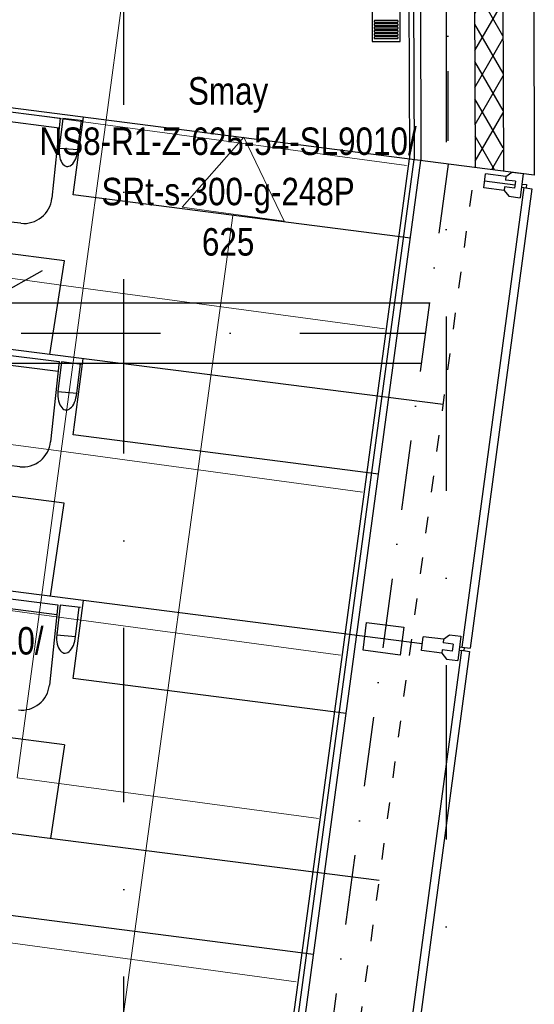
# Model space of a CAD drawing. Header units: millimetres. Extents: x -32221 to 212500, y 31663 to 93766.
# Tile 117 of 256: x 25238 to 27114, y 56415 to 60002. Entities that reach past the tile are written whole.
import ezdxf

# ---------------------------------------------------------------- set-up
doc = ezdxf.new("R2010")
doc.units = ezdxf.units.MM
doc.linetypes.add('DASHDOTX2', pattern=[50.8, 25.4, -12.7, 0, -12.7])
doc.linetypes.add('GCAD_ISO03W100', pattern=[30, 12, -18])
doc.layers.get('0').update_dxf_attribs({"color": 251})
for name, color, linetype in [('FLUID-N-100-INF', 251, 'Continuous'), ('FLUID-W-100-INF', 251, 'Continuous'), ('osie', 251, 'Continuous'), ('Sciany', 251, 'Continuous'), ('Wyposazenie', 251, 'Continuous')]:
    doc.layers.add(name, color=color, linetype=linetype)
doc.layers.add('kasetony', color=251, linetype='Continuous', lineweight=5)
doc.layers.add('Opisy', color=251, linetype='Continuous', lineweight=13)
doc.styles.add('FDBES', font='simplex.shx')
doc.styles.get("Standard").update_dxf_attribs({"font": 'ARIALN.TTF'})
doc.dimstyles.new('FDBES', dxfattribs={"dimscale": 50, "dimtxt": 4, "dimasz": 2.5, "dimexe": 0.8, "dimexo": 2, "dimgap": 1, "dimtad": 1, "dimdsep": 46, "dimtxsty": 'FDBES', "dimcen": 2.5, "dimclrd": 4, "dimclre": 5, "dimadec": 0, "dimazin": 0, "dimtfac": 1, "dimtmove": 0, "dimatfit": 3, "dimfxl": 1, "dimarcsym": 0})

# ---------------------------------------------------------------- blocks, each defined once
blk = doc.blocks.new('*U23')
at = {"color": 0, "insert": (1212.7, 677.9), "char_height": 100, "width": 1600, "attachment_point": 5, "line_spacing_factor": 1.1}
blk.add_mtext('Smay\\PNS8-R1-Z-625-54-SL9010/ SRt-s-300-g-248P\\P625', dxfattribs=at)
blk.add_mtext('Smay\\PNS8-R1-Z-625-54-SL9010/ SRt-s-300-g-248P\\P625', dxfattribs=at)
blk.add_mtext('Smay\\PNS8-R1-Z-625-54-SL9010/ SRt-s-300-g-248P\\P625', dxfattribs=at)
blk.add_mtext('Smay\\PNS8-R1-Z-625-54-SL9010/ SRt-s-300-g-248P\\P625', dxfattribs=at)
blk.add_mtext('Smay\\PNS8-R1-Z-625-54-SL9010/ SRt-s-300-g-248P\\P625', dxfattribs=at)
blk.add_mtext('Smay\\PNS8-R1-Z-625-54-SL9010/ SRt-s-300-g-248P\\P625', dxfattribs=at)
blk.add_mtext('Smay\\PNS8-R1-Z-625-54-SL9010/ SRt-s-300-g-248P\\P625', dxfattribs=at)
blk.add_mtext('Smay\\PNS8-R1-Z-625-54-SL9010/ SRt-s-300-g-248P\\P625', dxfattribs=at)
blk.add_mtext('Smay\\PNS8-R1-Z-625-54-SL9010/ SRt-s-300-g-248P\\P625', dxfattribs=at)
blk.add_mtext('Smay\\PNS8-R1-Z-625-54-SL9010/ SRt-s-300-g-248P\\P625', dxfattribs=at)
blk.add_mtext('Smay\\PNS8-R1-Z-625-54-SL9010/ SRt-s-300-g-248P\\P625', dxfattribs=at)
blk.add_mtext('Smay\\PNS8-R1-Z-625-54-SL9010/ SRt-s-300-g-248P\\P625', dxfattribs=at)
blk.add_mtext('Smay\\PNS8-R1-Z-625-54-SL9010/ SRt-s-300-g-248P\\P625', dxfattribs=at)
blk.add_mtext('Smay\\PNS8-R1-Z-625-54-SL9010/ SRt-s-300-g-248P\\P625', dxfattribs=at)
blk.add_mtext('Smay\\PNS8-R1-Z-625-54-SL9010/ SRt-s-300-g-248P\\P625', dxfattribs=at)
blk.add_mtext('Smay\\PNS8-R1-Z-625-54-SL9010/ SRt-s-300-g-248P\\P625', dxfattribs=at)
blk.add_mtext('Smay\\PNS8-R1-Z-625-54-SL9010/ SRt-s-300-g-248P\\P625', dxfattribs=at)
blk.add_mtext('Smay\\PNS8-R1-Z-625-54-SL9010/ SRt-s-300-g-248P\\P625', dxfattribs=at)
blk.add_mtext('Smay\\PNS8-R1-Z-625-54-SL9010/ SRt-s-300-g-248P\\P625', dxfattribs=at)
blk.add_mtext('Smay\\PNS8-R1-Z-625-54-SL9010/ SRt-s-300-g-248P\\P625', dxfattribs=at)
blk.add_mtext('Smay\\PNS8-R1-Z-625-54-SL9010/ SRt-s-300-g-248P\\P625', dxfattribs=at)
blk.add_mtext('Smay\\PNS8-R1-Z-625-54-SL9010/ SRt-s-300-g-248P\\P625', dxfattribs=at)
blk.add_mtext('Smay\\PNS8-R1-Z-625-54-SL9010/ SRt-s-300-g-248P\\P625', dxfattribs=at)
blk.add_mtext('Smay\\PNS8-R1-Z-625-54-SL9010/ SRt-s-300-g-248P\\P625', dxfattribs=at)
blk.add_mtext('Smay\\PNS8-R1-Z-625-54-SL9010/ SRt-s-300-g-248P\\P625', dxfattribs=at)
blk.add_mtext('Smay\\PNS8-R1-Z-625-54-SL9010/ SRt-s-300-g-248P\\P625', dxfattribs=at)
blk.add_mtext('Smay\\PNS8-R1-Z-625-54-SL9010/ SRt-s-300-g-248P\\P625', dxfattribs=at)
blk.add_mtext('Smay\\PNS8-R1-Z-625-54-SL9010/ SRt-s-300-g-248P\\P625', dxfattribs=at)
blk.add_mtext('Smay\\PNS8-R1-Z-625-54-SL9010/ SRt-s-300-g-248P\\P625', dxfattribs=at)
blk.add_mtext('Smay\\PNS8-R1-Z-625-54-SL9010/ SRt-s-300-g-248P\\P625', dxfattribs=at)
blk.add_mtext('Smay\\PNS8-R1-Z-625-54-SL9010/ SRt-s-300-g-248P\\P625', dxfattribs=at)
at = {"color": 0}
blk.add_leader([(0, 0), (535.9, 299.5)], dimstyle='FDBES', override={"dimscale": 25, "dimclrd": 0, "dimclre": 0}, dxfattribs=at)
blk.add_leader([(0, 0), (535.9, 299.5)], dimstyle='FDBES', override={"dimscale": 25, "dimclrd": 0, "dimclre": 0}, dxfattribs=at)
blk.add_leader([(0, 0), (535.9, 299.5)], dimstyle='FDBES', override={"dimscale": 25, "dimclrd": 0, "dimclre": 0}, dxfattribs=at)
blk.add_leader([(0, 0), (535.9, 299.5)], dimstyle='FDBES', override={"dimscale": 25, "dimclrd": 0, "dimclre": 0}, dxfattribs=at)
blk.add_leader([(0, 0), (535.9, 299.5)], dimstyle='FDBES', override={"dimscale": 25, "dimclrd": 0, "dimclre": 0}, dxfattribs=at)
blk.add_leader([(0, 0), (535.9, 299.5)], dimstyle='FDBES', override={"dimscale": 25, "dimclrd": 0, "dimclre": 0}, dxfattribs=at)
blk.add_leader([(0, 0), (535.9, 299.5)], dimstyle='FDBES', override={"dimscale": 25, "dimclrd": 0, "dimclre": 0}, dxfattribs=at)
blk.add_leader([(0, 0), (535.9, 299.5)], dimstyle='FDBES', override={"dimscale": 25, "dimclrd": 0, "dimclre": 0}, dxfattribs=at)
blk.add_leader([(0, 0), (535.9, 299.5)], dimstyle='FDBES', override={"dimscale": 25, "dimclrd": 0, "dimclre": 0}, dxfattribs=at)
blk.add_leader([(0, 0), (535.9, 299.5)], dimstyle='FDBES', override={"dimscale": 25, "dimclrd": 0, "dimclre": 0}, dxfattribs=at)
blk.add_leader([(0, 0), (535.9, 299.5)], dimstyle='FDBES', override={"dimscale": 25, "dimclrd": 0, "dimclre": 0}, dxfattribs=at)
blk.add_leader([(0, 0), (535.9, 299.5)], dimstyle='FDBES', override={"dimscale": 25, "dimclrd": 0, "dimclre": 0}, dxfattribs=at)
blk.add_leader([(0, 0), (535.9, 299.5)], dimstyle='FDBES', override={"dimscale": 25, "dimclrd": 0, "dimclre": 0}, dxfattribs=at)
blk.add_leader([(0, 0), (535.9, 299.5)], dimstyle='FDBES', override={"dimscale": 25, "dimclrd": 0, "dimclre": 0}, dxfattribs=at)
blk.add_leader([(0, 0), (535.9, 299.5)], dimstyle='FDBES', override={"dimscale": 25, "dimclrd": 0, "dimclre": 0}, dxfattribs=at)
blk.add_leader([(0, 0), (535.9, 299.5)], dimstyle='FDBES', override={"dimscale": 25, "dimclrd": 0, "dimclre": 0}, dxfattribs=at)
blk.add_leader([(0, 0), (535.9, 299.5)], dimstyle='FDBES', override={"dimscale": 25, "dimclrd": 0, "dimclre": 0}, dxfattribs=at)
blk.add_leader([(0, 0), (535.9, 299.5)], dimstyle='FDBES', override={"dimscale": 25, "dimclrd": 0, "dimclre": 0}, dxfattribs=at)
blk.add_leader([(0, 0), (535.9, 299.5)], dimstyle='FDBES', override={"dimscale": 25, "dimclrd": 0, "dimclre": 0}, dxfattribs=at)
blk.add_leader([(0, 0), (535.9, 299.5)], dimstyle='FDBES', override={"dimscale": 25, "dimclrd": 0, "dimclre": 0}, dxfattribs=at)
blk.add_leader([(0, 0), (535.9, 299.5)], dimstyle='FDBES', override={"dimscale": 25, "dimclrd": 0, "dimclre": 0}, dxfattribs=at)
blk.add_leader([(0, 0), (535.9, 299.5)], dimstyle='FDBES', override={"dimscale": 25, "dimclrd": 0, "dimclre": 0}, dxfattribs=at)
blk.add_leader([(0, 0), (535.9, 299.5)], dimstyle='FDBES', override={"dimscale": 25, "dimclrd": 0, "dimclre": 0}, dxfattribs=at)
blk.add_leader([(0, 0), (535.9, 299.5)], dimstyle='FDBES', override={"dimscale": 25, "dimclrd": 0, "dimclre": 0}, dxfattribs=at)
blk.add_leader([(0, 0), (535.9, 299.5)], dimstyle='FDBES', override={"dimscale": 25, "dimclrd": 0, "dimclre": 0}, dxfattribs=at)
blk.add_leader([(0, 0), (535.9, 299.5)], dimstyle='FDBES', override={"dimscale": 25, "dimclrd": 0, "dimclre": 0}, dxfattribs=at)
blk.add_leader([(0, 0), (535.9, 299.5)], dimstyle='FDBES', override={"dimscale": 25, "dimclrd": 0, "dimclre": 0}, dxfattribs=at)
blk.add_leader([(0, 0), (535.9, 299.5)], dimstyle='FDBES', override={"dimscale": 25, "dimclrd": 0, "dimclre": 0}, dxfattribs=at)
blk.add_leader([(0, 0), (535.9, 299.5)], dimstyle='FDBES', override={"dimscale": 25, "dimclrd": 0, "dimclre": 0}, dxfattribs=at)
blk.add_leader([(0, 0), (535.9, 299.5)], dimstyle='FDBES', override={"dimscale": 25, "dimclrd": 0, "dimclre": 0}, dxfattribs=at)
blk.add_leader([(0, 0), (535.9, 299.5)], dimstyle='FDBES', override={"dimscale": 25, "dimclrd": 0, "dimclre": 0}, dxfattribs=at)
blk = doc.blocks.new('*U33')
at = {"color": 0, "insert": (1305.3, 466.7), "char_height": 100, "width": 1600, "attachment_point": 5, "line_spacing_factor": 1.1}
blk.add_mtext('Smay\\PNS8-R1-A-625-54-SL9010/ SRt-300-g-248P\\P625', dxfattribs=at)
blk.add_mtext('Smay\\PNS8-R1-A-625-54-SL9010/ SRt-300-g-248P\\P625', dxfattribs=at)
blk.add_mtext('Smay\\PNS8-R1-A-625-54-SL9010/ SRt-300-g-248P\\P625', dxfattribs=at)
blk.add_mtext('Smay\\PNS8-R1-A-625-54-SL9010/ SRt-300-g-248P\\P625', dxfattribs=at)
blk.add_mtext('Smay\\PNS8-R1-A-625-54-SL9010/ SRt-300-g-248P\\P625', dxfattribs=at)
blk.add_mtext('Smay\\PNS8-R1-A-625-54-SL9010/ SRt-300-g-248P\\P625', dxfattribs=at)
blk.add_mtext('Smay\\PNS8-R1-A-625-54-SL9010/ SRt-300-g-248P\\P625', dxfattribs=at)
blk.add_mtext('Smay\\PNS8-R1-A-625-54-SL9010/ SRt-300-g-248P\\P625', dxfattribs=at)
blk.add_mtext('Smay\\PNS8-R1-A-625-54-SL9010/ SRt-300-g-248P\\P625', dxfattribs=at)
blk.add_mtext('Smay\\PNS8-R1-A-625-54-SL9010/ SRt-300-g-248P\\P625', dxfattribs=at)
blk.add_mtext('Smay\\PNS8-R1-A-625-54-SL9010/ SRt-300-g-248P\\P625', dxfattribs=at)
at = {"color": 0}
blk.add_leader([(0, 0), (581.8, 208)], dimstyle='FDBES', override={"dimscale": 25, "dimclrd": 0, "dimclre": 0}, dxfattribs=at)
blk.add_leader([(0, 0), (581.8, 208)], dimstyle='FDBES', override={"dimscale": 25, "dimclrd": 0, "dimclre": 0}, dxfattribs=at)
blk.add_leader([(0, 0), (581.8, 208)], dimstyle='FDBES', override={"dimscale": 25, "dimclrd": 0, "dimclre": 0}, dxfattribs=at)
blk.add_leader([(0, 0), (581.8, 208)], dimstyle='FDBES', override={"dimscale": 25, "dimclrd": 0, "dimclre": 0}, dxfattribs=at)
blk.add_leader([(0, 0), (581.8, 208)], dimstyle='FDBES', override={"dimscale": 25, "dimclrd": 0, "dimclre": 0}, dxfattribs=at)
blk.add_leader([(0, 0), (581.8, 208)], dimstyle='FDBES', override={"dimscale": 25, "dimclrd": 0, "dimclre": 0}, dxfattribs=at)
blk.add_leader([(0, 0), (581.8, 208)], dimstyle='FDBES', override={"dimscale": 25, "dimclrd": 0, "dimclre": 0}, dxfattribs=at)
blk.add_leader([(0, 0), (581.8, 208)], dimstyle='FDBES', override={"dimscale": 25, "dimclrd": 0, "dimclre": 0}, dxfattribs=at)
blk.add_leader([(0, 0), (581.8, 208)], dimstyle='FDBES', override={"dimscale": 25, "dimclrd": 0, "dimclre": 0}, dxfattribs=at)
blk.add_leader([(0, 0), (581.8, 208)], dimstyle='FDBES', override={"dimscale": 25, "dimclrd": 0, "dimclre": 0}, dxfattribs=at)
blk.add_leader([(0, 0), (581.8, 208)], dimstyle='FDBES', override={"dimscale": 25, "dimclrd": 0, "dimclre": 0}, dxfattribs=at)

msp = doc.modelspace()

# ---------------------------------------------------------------- hatches: boundary and pattern name
at = {"layer": 'Sciany', "transparency": 33554687}
h = msp.add_hatch(dxfattribs=at)
h.set_pattern_fill('DIAMONDS', color=256, scale=21.298246, style=0)
h.set_pattern_definition([(60, (11230.126, 27072.76), (-58.56231, 33.81097), []), (120, (11230.126, 27072.76), (-58.56231, -33.81097), [])])
h.paths.add_polyline_path([(25207.296, 62052.787), (16004.646, 62062.25), (16004.646, 61960.019), (25207.19, 61950.599)])
h.paths.add_polyline_path([(27001.174, 59450.093), (26993.104, 62050.95), (26399.997, 62051.56), (26399.89, 61949.228), (26890.873, 61948.719), (26898.583, 59463.521)])
h.paths.add_polyline_path([(25822.508, 47649.75), (25822.508, 50675.258), (25717.502, 50684.438), (25720.277, 47649.62)])
h.paths.add_polyline_path([(26684.877, 47841.043), (26694.389, 47841.033), (26890.873, 47840.829), (26898.583, 45355.632), (27001.174, 45342.204), (26993.104, 47943.061), (26703.598, 47943.33), (26684.888, 47943.347), (26684.922, 47884.562)])
h.paths.add_polyline_path([(15976.788, 33439.499), (25822.508, 33439.499), (25822.508, 36567.368), (25717.502, 36576.548), (25720.277, 33541.73), (15976.878, 33529.807)])

# ---------------------------------------------------------------- linework, layer by layer
at = {"layer": 'kasetony'}
for p, q in [((25550.243, 59618.617), (25630.684, 60213.201)), ((25550.243, 59618.617), (25630.684, 60213.201)), ((25630.684, 60213.201), (25550.243, 59618.617)), ((24361.076, 59779.499), (25550.243, 59618.617)), ((25550.243, 59618.617), (24361.076, 59779.499)), ((25469.802, 59024.034), (25550.243, 59618.617)), ((25469.802, 59024.034), (25550.243, 59618.617)), ((25550.243, 59618.617), (25469.802, 59024.034)), ((25550.243, 59618.617), (26648.535, 59470.03)), ((26648.535, 59470.03), (25550.243, 59618.617)), ((25469.802, 59024.034), (24280.636, 59184.916)), ((24280.636, 59184.916), (25469.802, 59024.034)), ((25469.802, 59024.034), (24280.636, 59184.916)), ((25389.361, 58429.451), (25469.802, 59024.034)), ((25389.361, 58429.451), (25469.802, 59024.034)), ((25469.802, 59024.034), (25389.361, 58429.451)), ((26568.094, 58875.447), (25469.802, 59024.034)), ((25469.802, 59024.034), (26568.094, 58875.447)), ((26568.094, 58875.447), (25469.802, 59024.034)), ((24200.195, 58590.332), (25389.361, 58429.451)), ((25389.361, 58429.451), (24200.195, 58590.332)), ((25308.921, 57834.867), (25389.361, 58429.451)), ((25308.921, 57834.867), (25389.361, 58429.451)), ((25389.361, 58429.451), (25308.921, 57834.867)), ((25389.361, 58429.451), (26487.653, 58280.864)), ((26487.653, 58280.864), (25389.361, 58429.451)), ((25308.921, 57834.867), (24119.754, 57995.749)), ((24119.754, 57995.749), (25308.921, 57834.867)), ((25308.921, 57834.867), (24119.754, 57995.749)), ((25308.921, 57834.867), (25228.48, 57240.284)), ((26407.212, 57686.28), (25308.921, 57834.867)), ((25308.921, 57834.867), (26407.212, 57686.28)), ((26407.212, 57686.28), (25308.921, 57834.867)), ((26326.772, 57091.697), (25228.48, 57240.284)), ((26326.772, 57091.697), (25228.48, 57240.284)), ((25148.039, 56645.701), (26246.331, 56497.114)), ((26246.331, 56497.114), (25148.039, 56645.701))]:
    msp.add_line(p, q, dxfattribs=at)
at = {"layer": 'Opisy'}
for p, q in [((26054.519, 59574.004), (25830.759, 59318.298)), ((26054.519, 59574.004), (26202.201, 59267.991)), ((25830.759, 59318.298), (26202.201, 59267.991)), ((25066.532, 52373.859), (26014.788, 59288.506))]:
    msp.add_line(p, q, dxfattribs=at)
at = {"layer": 'osie', "linetype": 'DASHDOTX2', "ltscale": 25}
for p, q in [((25617.915, 33019.002), (25617.915, 62730.045)), ((26792.525, 62730.045), (26792.525, 33019.002))]:
    msp.add_line(p, q, dxfattribs=at)
at = {"layer": 'osie'}
for p, q in [((16098.378, 58969.721), (26731.382, 58969.721)), ((26701.675, 58749.721), (16098.203, 58749.721))]:
    msp.add_line(p, q, dxfattribs=at)
at = {"layer": 'osie', "linetype": 'DASHDOTX2', "ltscale": 20}
msp.add_line((16098.29, 58859.721), (26716.528, 58859.721), dxfattribs=at)
at = {"layer": 'Sciany'}
for p, q in [((27105.61, 62169.578), (27114.093, 59435.313)), ((26993.104, 62050.95), (27001.14, 59449.834)), ((26890.873, 61948.719), (26898.52, 59463.027)), ((26694.177, 61744.608), (26700.816, 59488.444)), ((26651.608, 61702.056), (26658.56, 59494.939)), ((26668.593, 61719.077), (26675.609, 59491.685)), ((27114.093, 59435.313), (22860.921, 59982.105)), ((25432.623, 59362.994), (25470.244, 59646.648)), ((25469.448, 50705.542), (26658.56, 59494.939)), ((25486.333, 50703.258), (26675.609, 59491.685)), ((25513.673, 50714.71), (26700.816, 59488.444)), ((26929.582, 59388.868), (26936.039, 59439.574)), ((27010.105, 59430.142), (26936.039, 59439.574)), ((27010.105, 59430.142), (27032.392, 59446.359)), ((27032.392, 59446.359), (27073.643, 59441.105)), ((27073.643, 59441.105), (27062.411, 59352.898)), ((26932.81, 59414.221), (27043.909, 59400.073)), ((27010.105, 59430.142), (27008.49, 59417.466)), ((27045.523, 59412.75), (27008.49, 59417.466)), ((27045.523, 59412.75), (27042.294, 59387.397)), ((27068.78, 59402.918), (27085.682, 59400.765)), ((27085.682, 59400.765), (27084.176, 59388.934)), ((26662.532, 59205.627), (25432.623, 59362.994)), ((27075.725, 59390.01), (26850.062, 57716.112)), ((27105.275, 59386.026), (26879.612, 57712.128)), ((27003.647, 59379.436), (26929.582, 59388.868)), ((27005.262, 59392.113), (27003.647, 59379.436)), ((27003.647, 59379.436), (27021.159, 59358.152)), ((27042.294, 59387.397), (27005.262, 59392.113)), ((27067.274, 59391.086), (27084.176, 59388.934)), ((27075.725, 59390.01), (27105.275, 59386.026)), ((27021.159, 59358.152), (27062.411, 59352.898)), ((26781.78, 58599.383), (22856.463, 59099.259)), ((25432.623, 58488.776), (25469.443, 58766.505)), ((26546.259, 58346.286), (25432.623, 58488.776)), ((26705.641, 57728.492), (22854.389, 58218.936)), ((25432.623, 57601.312), (25470.34, 57885.803)), ((26489.881, 57704.439), (26502.796, 57805.852)), ((26502.796, 57805.852), (26638.013, 57788.632)), ((26638.013, 57788.632), (26625.098, 57687.22)), ((26702.412, 57703.138), (26708.87, 57753.845)), ((26782.935, 57744.413), (26708.87, 57753.845)), ((26782.935, 57744.413), (26805.222, 57760.629)), ((26805.222, 57760.629), (26846.474, 57755.376)), ((26846.474, 57755.376), (26835.241, 57667.169)), ((26705.641, 57728.492), (26705.641, 57728.492)), ((26782.935, 57744.413), (26781.321, 57731.736)), ((26818.354, 57727.02), (26781.321, 57731.736)), ((26818.354, 57727.02), (26815.125, 57701.667)), ((26841.611, 57717.188), (26858.513, 57715.035)), ((26850.062, 57716.112), (26879.612, 57712.128)), ((26858.513, 57715.035), (26857.007, 57703.204)), ((26625.098, 57687.22), (26489.881, 57704.439)), ((26848.556, 57704.28), (26615.608, 55976.322)), ((26878.106, 57700.296), (26645.158, 55972.339)), ((26776.478, 57693.706), (26702.412, 57703.138)), ((26778.092, 57706.383), (26776.478, 57693.706)), ((26776.478, 57693.706), (26793.99, 57672.422)), ((26815.125, 57701.667), (26778.092, 57706.383)), ((26840.104, 57705.356), (26857.007, 57703.204)), ((26848.556, 57704.28), (26878.106, 57700.296)), ((26793.99, 57672.422), (26835.241, 57667.169)), ((26428.225, 57473.925), (25432.623, 57601.312)), ((26548.569, 56865.554), (22860.697, 57335.192)), ((26309.4, 56595.721), (24917.163, 56775.051))]:
    msp.add_line(p, q, dxfattribs=at)
at = {"layer": 'Sciany', "linetype": 'DASHDOTX2', "ltscale": 10}
for p, q in [((26792.525, 61846.663), (26799.629, 59475.128)), ((26799.629, 59475.128), (25615.581, 50706.582))]:
    msp.add_line(p, q, dxfattribs=at)
at = {"layer": 'Sciany', "linetype": 'GCAD_ISO03W100', "ltscale": 5}
msp.add_line((25717.489, 50698.455), (26898.585, 59462.882), dxfattribs=at)
at = {"layer": 'Wyposazenie'}
for p, q in [((24955.255, 59696.846), (25385.94, 59643.128)), ((24952.438, 59662.515), (25382.255, 59607.956)), ((25385.94, 59643.128), (25355.321, 59350.877)), ((25394.936, 59642.006), (25381.873, 59534.085)), ((25394.936, 59642.006), (25381.873, 59534.085)), ((25469.19, 59632.744), (25394.936, 59642.006)), ((25450.436, 59528.124), (25463.572, 59633.445)), ((25381.873, 59534.085), (25450.436, 59528.124)), ((25381.873, 59534.085), (25450.436, 59528.124)), ((25400.931, 59123.562), (22865.323, 59446.463)), ((25242.443, 59259.913), (25019.649, 59284.475)), ((25347.7, 58782.008), (25400.931, 59123.562)), ((24950.776, 58809.995), (25381.461, 58756.277)), ((24947.959, 58775.665), (25377.776, 58721.106)), ((25381.461, 58756.277), (25350.842, 58464.027)), ((25390.457, 58755.155), (25377.394, 58647.235)), ((25390.457, 58755.155), (25377.394, 58647.235)), ((25464.711, 58745.894), (25390.457, 58755.155)), ((25445.957, 58641.273), (25459.094, 58746.594)), ((25377.394, 58647.235), (25445.957, 58641.273)), ((25377.394, 58647.235), (25445.957, 58641.273)), ((25399.914, 58240.546), (22866.698, 58563.143)), ((25237.965, 58373.063), (25015.17, 58397.625)), ((25349.727, 57901.163), (25399.914, 58240.546)), ((24946.301, 57923.872), (25376.986, 57870.155)), ((24943.484, 57889.542), (25373.301, 57834.983)), ((25376.986, 57870.155), (25346.367, 57577.904)), ((25385.982, 57869.032), (25372.919, 57761.112)), ((25385.982, 57869.032), (25372.919, 57761.112)), ((25460.236, 57859.771), (25385.982, 57869.032)), ((25441.482, 57755.151), (25454.618, 57860.472)), ((25372.919, 57761.112), (25441.482, 57755.151)), ((25372.919, 57761.112), (25441.482, 57755.151)), ((25400.797, 57359.994), (22862.247, 57683.269)), ((25400.797, 57359.994), (25349.947, 57018.195))]:
    msp.add_line(p, q, dxfattribs=at)
for points in [[(26624.827, 59922.631), (26624.827, 61437.591), (26522.827, 61437.591), (26522.827, 59922.631)], [(26615.327, 59992.591), (26615.43, 59992.593), (26615.531, 59992.601), (26615.631, 59992.614), (26615.73, 59992.632), (26615.827, 59992.654), (26615.921, 59992.681), (26616.014, 59992.712), (26616.105, 59992.748), (26616.194, 59992.788), (26616.28, 59992.832), (26616.364, 59992.881), (26616.445, 59992.933), (26616.523, 59992.988), (26616.599, 59993.048), (26616.671, 59993.111), (26616.741, 59993.177), (26616.807, 59993.246), (26616.87, 59993.319), (26616.929, 59993.395), (26616.985, 59993.473), (26617.037, 59993.554), (26617.085, 59993.638), (26617.13, 59993.724), (26617.17, 59993.813), (26617.206, 59993.904), (26617.237, 59993.996), (26617.264, 59994.091), (26617.286, 59994.188), (26617.304, 59994.287), (26617.317, 59994.387), (26617.324, 59994.488), (26617.327, 59994.591), (26617.327, 59996.591), (26617.324, 59996.694), (26617.317, 59996.795), (26617.304, 59996.895), (26617.286, 59996.994), (26617.264, 59997.09), (26617.237, 59997.185), (26617.206, 59997.278), (26617.17, 59997.369), (26617.13, 59997.457), (26617.085, 59997.544), (26617.037, 59997.627), (26616.985, 59997.709), (26616.929, 59997.787), (26616.87, 59997.863), (26616.807, 59997.935), (26616.741, 59998.005), (26616.671, 59998.071), (26616.599, 59998.134), (26616.523, 59998.193), (26616.445, 59998.249), (26616.364, 59998.301), (26616.28, 59998.349), (26616.194, 59998.393), (26616.105, 59998.434), (26616.014, 59998.469), (26615.921, 59998.501), (26615.827, 59998.528), (26615.73, 59998.55), (26615.631, 59998.568), (26615.531, 59998.581), (26615.43, 59998.588), (26615.327, 59998.591), (26532.327, 59998.591), (26532.224, 59998.588), (26532.123, 59998.581), (26532.023, 59998.568), (26531.924, 59998.55), (26531.828, 59998.528), (26531.733, 59998.501), (26531.64, 59998.469), (26531.549, 59998.434), (26531.46, 59998.393), (26531.374, 59998.349), (26531.29, 59998.301), (26531.209, 59998.249), (26531.131, 59998.193), (26531.055, 59998.134), (26530.983, 59998.071), (26530.913, 59998.005), (26530.847, 59997.935), (26530.784, 59997.863), (26530.725, 59997.787), (26530.669, 59997.709), (26530.617, 59997.627), (26530.569, 59997.544), (26530.524, 59997.457), (26530.484, 59997.369), (26530.448, 59997.278), (26530.417, 59997.185), (26530.39, 59997.09), (26530.368, 59996.994), (26530.35, 59996.895), (26530.337, 59996.795), (26530.33, 59996.694), (26530.327, 59996.591), (26530.327, 59994.591), (26530.33, 59994.488), (26530.337, 59994.387), (26530.35, 59994.287), (26530.368, 59994.188), (26530.39, 59994.091), (26530.417, 59993.996), (26530.448, 59993.904), (26530.484, 59993.813), (26530.524, 59993.724), (26530.569, 59993.638), (26530.617, 59993.554), (26530.669, 59993.473), (26530.725, 59993.395), (26530.784, 59993.319), (26530.847, 59993.246), (26530.913, 59993.177), (26530.983, 59993.111), (26531.055, 59993.048), (26531.131, 59992.988), (26531.209, 59992.933), (26531.29, 59992.881), (26531.374, 59992.832), (26531.46, 59992.788), (26531.549, 59992.748), (26531.64, 59992.712), (26531.733, 59992.681), (26531.828, 59992.654), (26531.924, 59992.632), (26532.023, 59992.614), (26532.123, 59992.601), (26532.224, 59992.593), (26532.327, 59992.591)], [(26615.327, 59980.591), (26615.43, 59980.593), (26615.531, 59980.601), (26615.631, 59980.614), (26615.73, 59980.632), (26615.827, 59980.654), (26615.921, 59980.681), (26616.014, 59980.712), (26616.105, 59980.748), (26616.194, 59980.788), (26616.28, 59980.832), (26616.364, 59980.881), (26616.445, 59980.933), (26616.523, 59980.988), (26616.599, 59981.048), (26616.671, 59981.111), (26616.741, 59981.177), (26616.807, 59981.246), (26616.87, 59981.319), (26616.929, 59981.395), (26616.985, 59981.473), (26617.037, 59981.554), (26617.085, 59981.638), (26617.13, 59981.724), (26617.17, 59981.813), (26617.206, 59981.904), (26617.237, 59981.996), (26617.264, 59982.091), (26617.286, 59982.188), (26617.304, 59982.287), (26617.317, 59982.387), (26617.324, 59982.488), (26617.327, 59982.591), (26617.327, 59984.591), (26617.324, 59984.694), (26617.317, 59984.795), (26617.304, 59984.895), (26617.286, 59984.994), (26617.264, 59985.09), (26617.237, 59985.185), (26617.206, 59985.278), (26617.17, 59985.369), (26617.13, 59985.457), (26617.085, 59985.544), (26617.037, 59985.627), (26616.985, 59985.709), (26616.929, 59985.787), (26616.87, 59985.863), (26616.807, 59985.935), (26616.741, 59986.005), (26616.671, 59986.071), (26616.599, 59986.134), (26616.523, 59986.193), (26616.445, 59986.249), (26616.364, 59986.301), (26616.28, 59986.349), (26616.194, 59986.393), (26616.105, 59986.434), (26616.014, 59986.469), (26615.921, 59986.501), (26615.827, 59986.528), (26615.73, 59986.55), (26615.631, 59986.568), (26615.531, 59986.581), (26615.43, 59986.588), (26615.327, 59986.591), (26532.327, 59986.591), (26532.224, 59986.588), (26532.123, 59986.581), (26532.023, 59986.568), (26531.924, 59986.55), (26531.828, 59986.528), (26531.733, 59986.501), (26531.64, 59986.469), (26531.549, 59986.434), (26531.46, 59986.393), (26531.374, 59986.349), (26531.29, 59986.301), (26531.209, 59986.249), (26531.131, 59986.193), (26531.055, 59986.134), (26530.983, 59986.071), (26530.913, 59986.005), (26530.847, 59985.935), (26530.784, 59985.863), (26530.725, 59985.787), (26530.669, 59985.709), (26530.617, 59985.627), (26530.569, 59985.544), (26530.524, 59985.457), (26530.484, 59985.369), (26530.448, 59985.278), (26530.417, 59985.185), (26530.39, 59985.09), (26530.368, 59984.994), (26530.35, 59984.895), (26530.337, 59984.795), (26530.33, 59984.694), (26530.327, 59984.591), (26530.327, 59982.591), (26530.33, 59982.488), (26530.337, 59982.387), (26530.35, 59982.287), (26530.368, 59982.188), (26530.39, 59982.091), (26530.417, 59981.996), (26530.448, 59981.904), (26530.484, 59981.813), (26530.524, 59981.724), (26530.569, 59981.638), (26530.617, 59981.554), (26530.669, 59981.473), (26530.725, 59981.395), (26530.784, 59981.319), (26530.847, 59981.246), (26530.913, 59981.177), (26530.983, 59981.111), (26531.055, 59981.048), (26531.131, 59980.988), (26531.209, 59980.933), (26531.29, 59980.881), (26531.374, 59980.832), (26531.46, 59980.788), (26531.549, 59980.748), (26531.64, 59980.712), (26531.733, 59980.681), (26531.828, 59980.654), (26531.924, 59980.632), (26532.023, 59980.614), (26532.123, 59980.601), (26532.224, 59980.593), (26532.327, 59980.591)], [(26615.327, 59968.591), (26615.43, 59968.593), (26615.531, 59968.601), (26615.631, 59968.614), (26615.73, 59968.632), (26615.827, 59968.654), (26615.921, 59968.681), (26616.014, 59968.712), (26616.105, 59968.748), (26616.194, 59968.788), (26616.28, 59968.832), (26616.364, 59968.881), (26616.445, 59968.933), (26616.523, 59968.988), (26616.599, 59969.048), (26616.671, 59969.111), (26616.741, 59969.177), (26616.807, 59969.246), (26616.87, 59969.319), (26616.929, 59969.395), (26616.985, 59969.473), (26617.037, 59969.554), (26617.085, 59969.638), (26617.13, 59969.724), (26617.17, 59969.813), (26617.206, 59969.904), (26617.237, 59969.996), (26617.264, 59970.091), (26617.286, 59970.188), (26617.304, 59970.287), (26617.317, 59970.387), (26617.324, 59970.488), (26617.327, 59970.591), (26617.327, 59972.591), (26617.324, 59972.694), (26617.317, 59972.795), (26617.304, 59972.895), (26617.286, 59972.994), (26617.264, 59973.09), (26617.237, 59973.185), (26617.206, 59973.278), (26617.17, 59973.369), (26617.13, 59973.457), (26617.085, 59973.544), (26617.037, 59973.627), (26616.985, 59973.709), (26616.929, 59973.787), (26616.87, 59973.863), (26616.807, 59973.935), (26616.741, 59974.005), (26616.671, 59974.071), (26616.599, 59974.134), (26616.523, 59974.193), (26616.445, 59974.249), (26616.364, 59974.301), (26616.28, 59974.349), (26616.194, 59974.393), (26616.105, 59974.434), (26616.014, 59974.469), (26615.921, 59974.501), (26615.827, 59974.528), (26615.73, 59974.55), (26615.631, 59974.568), (26615.531, 59974.581), (26615.43, 59974.588), (26615.327, 59974.591), (26532.327, 59974.591), (26532.224, 59974.588), (26532.123, 59974.581), (26532.023, 59974.568), (26531.924, 59974.55), (26531.828, 59974.528), (26531.733, 59974.501), (26531.64, 59974.469), (26531.549, 59974.434), (26531.46, 59974.393), (26531.374, 59974.349), (26531.29, 59974.301), (26531.209, 59974.249), (26531.131, 59974.193), (26531.055, 59974.134), (26530.983, 59974.071), (26530.913, 59974.005), (26530.847, 59973.935), (26530.784, 59973.863), (26530.725, 59973.787), (26530.669, 59973.709), (26530.617, 59973.627), (26530.569, 59973.544), (26530.524, 59973.457), (26530.484, 59973.369), (26530.448, 59973.278), (26530.417, 59973.185), (26530.39, 59973.09), (26530.368, 59972.994), (26530.35, 59972.895), (26530.337, 59972.795), (26530.33, 59972.694), (26530.327, 59972.591), (26530.327, 59970.591), (26530.33, 59970.488), (26530.337, 59970.387), (26530.35, 59970.287), (26530.368, 59970.188), (26530.39, 59970.091), (26530.417, 59969.996), (26530.448, 59969.904), (26530.484, 59969.813), (26530.524, 59969.724), (26530.569, 59969.638), (26530.617, 59969.554), (26530.669, 59969.473), (26530.725, 59969.395), (26530.784, 59969.319), (26530.847, 59969.246), (26530.913, 59969.177), (26530.983, 59969.111), (26531.055, 59969.048), (26531.131, 59968.988), (26531.209, 59968.933), (26531.29, 59968.881), (26531.374, 59968.832), (26531.46, 59968.788), (26531.549, 59968.748), (26531.64, 59968.712), (26531.733, 59968.681), (26531.828, 59968.654), (26531.924, 59968.632), (26532.023, 59968.614), (26532.123, 59968.601), (26532.224, 59968.593), (26532.327, 59968.591)], [(26615.327, 59956.591), (26615.43, 59956.593), (26615.531, 59956.601), (26615.631, 59956.614), (26615.73, 59956.632), (26615.827, 59956.654), (26615.921, 59956.681), (26616.014, 59956.712), (26616.105, 59956.748), (26616.194, 59956.788), (26616.28, 59956.832), (26616.364, 59956.881), (26616.445, 59956.933), (26616.523, 59956.988), (26616.599, 59957.048), (26616.671, 59957.111), (26616.741, 59957.177), (26616.807, 59957.246), (26616.87, 59957.319), (26616.929, 59957.395), (26616.985, 59957.473), (26617.037, 59957.554), (26617.085, 59957.638), (26617.13, 59957.724), (26617.17, 59957.813), (26617.206, 59957.904), (26617.237, 59957.996), (26617.264, 59958.091), (26617.286, 59958.188), (26617.304, 59958.287), (26617.317, 59958.387), (26617.324, 59958.488), (26617.327, 59958.591), (26617.327, 59960.591), (26617.324, 59960.694), (26617.317, 59960.795), (26617.304, 59960.895), (26617.286, 59960.994), (26617.264, 59961.09), (26617.237, 59961.185), (26617.206, 59961.278), (26617.17, 59961.369), (26617.13, 59961.457), (26617.085, 59961.544), (26617.037, 59961.627), (26616.985, 59961.709), (26616.929, 59961.787), (26616.87, 59961.863), (26616.807, 59961.935), (26616.741, 59962.005), (26616.671, 59962.071), (26616.599, 59962.134), (26616.523, 59962.193), (26616.445, 59962.249), (26616.364, 59962.301), (26616.28, 59962.349), (26616.194, 59962.393), (26616.105, 59962.434), (26616.014, 59962.469), (26615.921, 59962.501), (26615.827, 59962.528), (26615.73, 59962.55), (26615.631, 59962.568), (26615.531, 59962.581), (26615.43, 59962.588), (26615.327, 59962.591), (26532.327, 59962.591), (26532.224, 59962.588), (26532.123, 59962.581), (26532.023, 59962.568), (26531.924, 59962.55), (26531.828, 59962.528), (26531.733, 59962.501), (26531.64, 59962.469), (26531.549, 59962.434), (26531.46, 59962.393), (26531.374, 59962.349), (26531.29, 59962.301), (26531.209, 59962.249), (26531.131, 59962.193), (26531.055, 59962.134), (26530.983, 59962.071), (26530.913, 59962.005), (26530.847, 59961.935), (26530.784, 59961.863), (26530.725, 59961.787), (26530.669, 59961.709), (26530.617, 59961.627), (26530.569, 59961.544), (26530.524, 59961.457), (26530.484, 59961.369), (26530.448, 59961.278), (26530.417, 59961.185), (26530.39, 59961.09), (26530.368, 59960.994), (26530.35, 59960.895), (26530.337, 59960.795), (26530.33, 59960.694), (26530.327, 59960.591), (26530.327, 59958.591), (26530.33, 59958.488), (26530.337, 59958.387), (26530.35, 59958.287), (26530.368, 59958.188), (26530.39, 59958.091), (26530.417, 59957.996), (26530.448, 59957.904), (26530.484, 59957.813), (26530.524, 59957.724), (26530.569, 59957.638), (26530.617, 59957.554), (26530.669, 59957.473), (26530.725, 59957.395), (26530.784, 59957.319), (26530.847, 59957.246), (26530.913, 59957.177), (26530.983, 59957.111), (26531.055, 59957.048), (26531.131, 59956.988), (26531.209, 59956.933), (26531.29, 59956.881), (26531.374, 59956.832), (26531.46, 59956.788), (26531.549, 59956.748), (26531.64, 59956.712), (26531.733, 59956.681), (26531.828, 59956.654), (26531.924, 59956.632), (26532.023, 59956.614), (26532.123, 59956.601), (26532.224, 59956.593), (26532.327, 59956.591)], [(26615.327, 59944.591), (26615.43, 59944.593), (26615.531, 59944.601), (26615.631, 59944.614), (26615.73, 59944.632), (26615.827, 59944.654), (26615.921, 59944.681), (26616.014, 59944.712), (26616.105, 59944.748), (26616.194, 59944.788), (26616.28, 59944.832), (26616.364, 59944.881), (26616.445, 59944.933), (26616.523, 59944.988), (26616.599, 59945.048), (26616.671, 59945.111), (26616.741, 59945.177), (26616.807, 59945.246), (26616.87, 59945.319), (26616.929, 59945.395), (26616.985, 59945.473), (26617.037, 59945.554), (26617.085, 59945.638), (26617.13, 59945.724), (26617.17, 59945.813), (26617.206, 59945.904), (26617.237, 59945.996), (26617.264, 59946.091), (26617.286, 59946.188), (26617.304, 59946.287), (26617.317, 59946.387), (26617.324, 59946.488), (26617.327, 59946.591), (26617.327, 59948.591), (26617.324, 59948.694), (26617.317, 59948.795), (26617.304, 59948.895), (26617.286, 59948.994), (26617.264, 59949.09), (26617.237, 59949.185), (26617.206, 59949.278), (26617.17, 59949.369), (26617.13, 59949.457), (26617.085, 59949.544), (26617.037, 59949.627), (26616.985, 59949.709), (26616.929, 59949.787), (26616.87, 59949.863), (26616.807, 59949.935), (26616.741, 59950.005), (26616.671, 59950.071), (26616.599, 59950.134), (26616.523, 59950.193), (26616.445, 59950.249), (26616.364, 59950.301), (26616.28, 59950.349), (26616.194, 59950.393), (26616.105, 59950.434), (26616.014, 59950.469), (26615.921, 59950.501), (26615.827, 59950.528), (26615.73, 59950.55), (26615.631, 59950.568), (26615.531, 59950.581), (26615.43, 59950.588), (26615.327, 59950.591), (26532.327, 59950.591), (26532.224, 59950.588), (26532.123, 59950.581), (26532.023, 59950.568), (26531.924, 59950.55), (26531.828, 59950.528), (26531.733, 59950.501), (26531.64, 59950.469), (26531.549, 59950.434), (26531.46, 59950.393), (26531.374, 59950.349), (26531.29, 59950.301), (26531.209, 59950.249), (26531.131, 59950.193), (26531.055, 59950.134), (26530.983, 59950.071), (26530.913, 59950.005), (26530.847, 59949.935), (26530.784, 59949.863), (26530.725, 59949.787), (26530.669, 59949.709), (26530.617, 59949.627), (26530.569, 59949.544), (26530.524, 59949.457), (26530.484, 59949.369), (26530.448, 59949.278), (26530.417, 59949.185), (26530.39, 59949.09), (26530.368, 59948.994), (26530.35, 59948.895), (26530.337, 59948.795), (26530.33, 59948.694), (26530.327, 59948.591), (26530.327, 59946.591), (26530.33, 59946.488), (26530.337, 59946.387), (26530.35, 59946.287), (26530.368, 59946.188), (26530.39, 59946.091), (26530.417, 59945.996), (26530.448, 59945.904), (26530.484, 59945.813), (26530.524, 59945.724), (26530.569, 59945.638), (26530.617, 59945.554), (26530.669, 59945.473), (26530.725, 59945.395), (26530.784, 59945.319), (26530.847, 59945.246), (26530.913, 59945.177), (26530.983, 59945.111), (26531.055, 59945.048), (26531.131, 59944.988), (26531.209, 59944.933), (26531.29, 59944.881), (26531.374, 59944.832), (26531.46, 59944.788), (26531.549, 59944.748), (26531.64, 59944.712), (26531.733, 59944.681), (26531.828, 59944.654), (26531.924, 59944.632), (26532.023, 59944.614), (26532.123, 59944.601), (26532.224, 59944.593), (26532.327, 59944.591)], [(26615.327, 59932.591), (26615.43, 59932.593), (26615.531, 59932.601), (26615.631, 59932.614), (26615.73, 59932.632), (26615.827, 59932.654), (26615.921, 59932.681), (26616.014, 59932.712), (26616.105, 59932.748), (26616.194, 59932.788), (26616.28, 59932.832), (26616.364, 59932.881), (26616.445, 59932.933), (26616.523, 59932.988), (26616.599, 59933.048), (26616.671, 59933.111), (26616.741, 59933.177), (26616.807, 59933.246), (26616.87, 59933.319), (26616.929, 59933.395), (26616.985, 59933.473), (26617.037, 59933.554), (26617.085, 59933.638), (26617.13, 59933.724), (26617.17, 59933.813), (26617.206, 59933.904), (26617.237, 59933.996), (26617.264, 59934.091), (26617.286, 59934.188), (26617.304, 59934.287), (26617.317, 59934.387), (26617.324, 59934.488), (26617.327, 59934.591), (26617.327, 59936.591), (26617.324, 59936.694), (26617.317, 59936.795), (26617.304, 59936.895), (26617.286, 59936.994), (26617.264, 59937.09), (26617.237, 59937.185), (26617.206, 59937.278), (26617.17, 59937.369), (26617.13, 59937.457), (26617.085, 59937.544), (26617.037, 59937.627), (26616.985, 59937.709), (26616.929, 59937.787), (26616.87, 59937.863), (26616.807, 59937.935), (26616.741, 59938.005), (26616.671, 59938.071), (26616.599, 59938.134), (26616.523, 59938.193), (26616.445, 59938.249), (26616.364, 59938.301), (26616.28, 59938.349), (26616.194, 59938.393), (26616.105, 59938.434), (26616.014, 59938.469), (26615.921, 59938.501), (26615.827, 59938.528), (26615.73, 59938.55), (26615.631, 59938.568), (26615.531, 59938.581), (26615.43, 59938.588), (26615.327, 59938.591), (26532.327, 59938.591), (26532.224, 59938.588), (26532.123, 59938.581), (26532.023, 59938.568), (26531.924, 59938.55), (26531.828, 59938.528), (26531.733, 59938.501), (26531.64, 59938.469), (26531.549, 59938.434), (26531.46, 59938.393), (26531.374, 59938.349), (26531.29, 59938.301), (26531.209, 59938.249), (26531.131, 59938.193), (26531.055, 59938.134), (26530.983, 59938.071), (26530.913, 59938.005), (26530.847, 59937.935), (26530.784, 59937.863), (26530.725, 59937.787), (26530.669, 59937.709), (26530.617, 59937.627), (26530.569, 59937.544), (26530.524, 59937.457), (26530.484, 59937.369), (26530.448, 59937.278), (26530.417, 59937.185), (26530.39, 59937.09), (26530.368, 59936.994), (26530.35, 59936.895), (26530.337, 59936.795), (26530.33, 59936.694), (26530.327, 59936.591), (26530.327, 59934.591), (26530.33, 59934.488), (26530.337, 59934.387), (26530.35, 59934.287), (26530.368, 59934.188), (26530.39, 59934.091), (26530.417, 59933.997), (26530.448, 59933.904), (26530.484, 59933.813), (26530.524, 59933.724), (26530.569, 59933.638), (26530.617, 59933.554), (26530.669, 59933.473), (26530.725, 59933.395), (26530.784, 59933.319), (26530.847, 59933.246), (26530.913, 59933.177), (26530.983, 59933.111), (26531.055, 59933.048), (26531.131, 59932.988), (26531.209, 59932.933), (26531.29, 59932.881), (26531.374, 59932.832), (26531.46, 59932.788), (26531.549, 59932.748), (26531.64, 59932.712), (26531.733, 59932.681), (26531.828, 59932.654), (26531.924, 59932.632), (26532.023, 59932.614), (26532.123, 59932.601), (26532.224, 59932.593), (26532.327, 59932.591)]]:
    msp.add_lwpolyline(points, close=True, dxfattribs=at)
for centre in [(25253.646, 59361.529), (25249.167, 58474.679), (25244.692, 57588.556)]:
    msp.add_arc(centre, 102.232, 263.708819, 354.01904, dxfattribs=at)
for centre in [(25416.155, 59531.105), (25416.155, 59531.105), (25411.676, 58644.254), (25411.676, 58644.254), (25407.201, 57758.131), (25407.201, 57758.131)]:
    msp.add_ellipse(centre, major_axis=(5.585, 64.23), ratio=0.53373009, start_param=1.44454642, end_param=4.71238898, dxfattribs=at)

# ---------------------------------------------------------------- block references
at = {"layer": 'FLUID-N-100-INF', "linetype": 'ByBlock'}
msp.add_blockref('*U23', (24785.21, 58788.647, 6623), dxfattribs=at)
at = {"layer": 'FLUID-W-100-INF', "linetype": 'ByBlock'}
msp.add_blockref('*U33', (23329.15, 57179.849, 6623), dxfattribs=at)

doc.saveas('drawing.dxf')
